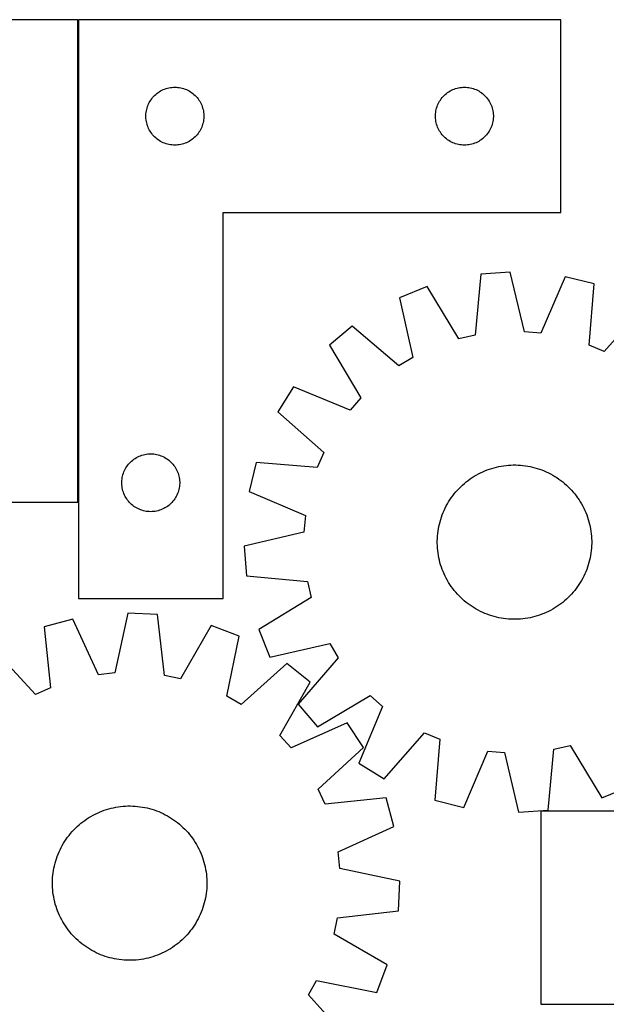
# Model space of a CAD drawing. Header units: millimetres. Extents: x 7 to 1493, y 8 to 2993.
# Tile 12 of 13: x 858 to 1161, y 2483 to 2993. Entities that reach past the tile are written whole.
import ezdxf

# ---------------------------------------------------------------- set-up
doc = ezdxf.new("R2010")
doc.units = ezdxf.units.MM
doc.layers.add('COMMON', color=5, linetype='CONTINUOUS', true_color=0x0000ff)
doc.layers.add('CUT', color=7, linetype='CONTINUOUS', true_color=0x000000)

msp = doc.modelspace()

# ---------------------------------------------------------------- linework, layer by layer
at = {"layer": 'COMMON'}
msp.add_line((887.824976, 2993.351142), (887.824976, 2743.351142), dxfattribs=at)
at = {"layer": 'CUT'}
for p, q in [((887.724976, 2993.351142), (587.724976, 2993.351142)), ((887.724976, 2743.351142), (887.724976, 2993.351142)), ((887.924977, 2993.351142), (887.924977, 2693.351142)), ((1137.924977, 2993.351142), (887.924977, 2993.351142)), ((1137.924977, 2893.351142), (1137.924977, 2993.351142)), ((928.022695, 2954.618121), (928.615834, 2955.112939)), ((928.615834, 2955.112939), (929.23366, 2955.576567)), ((929.23366, 2955.576567), (929.874534, 2956.007775)), ((929.874534, 2956.007775), (930.536755, 2956.405421)), ((930.536755, 2956.405421), (931.21857, 2956.768448)), ((931.21857, 2956.768448), (931.918168, 2957.095895)), ((931.918168, 2957.095895), (932.633695, 2957.386894)), ((932.633695, 2957.386894), (933.363254, 2957.640673)), ((933.363254, 2957.640673), (934.10491, 2957.856558)), ((934.10491, 2957.856558), (934.856696, 2958.033977)), ((934.856696, 2958.033977), (935.616618, 2958.17246)), ((935.616618, 2958.17246), (936.382662, 2958.27164)), ((936.382662, 2958.27164), (937.152795, 2958.331253)), ((937.152795, 2958.331253), (937.924977, 2958.351142)), ((937.924977, 2958.351142), (938.697158, 2958.331253)), ((938.697158, 2958.331253), (939.467291, 2958.27164)), ((939.467291, 2958.27164), (940.233335, 2958.17246)), ((940.233335, 2958.17246), (940.993258, 2958.033977)), ((940.993258, 2958.033977), (941.745043, 2957.856558)), ((941.745043, 2957.856558), (942.486699, 2957.640673)), ((942.486699, 2957.640673), (943.216258, 2957.386894)), ((943.216258, 2957.386894), (943.931785, 2957.095895)), ((943.931785, 2957.095895), (944.631383, 2956.768448)), ((944.631383, 2956.768448), (945.313198, 2956.405421)), ((945.313198, 2956.405421), (945.975419, 2956.007775)), ((945.975419, 2956.007775), (946.616293, 2955.576567)), ((946.616293, 2955.576567), (947.234119, 2955.112939)), ((947.234119, 2955.112939), (947.827258, 2954.618121)), ((1078.022695, 2954.618121), (1078.615834, 2955.112939)), ((1078.615834, 2955.112939), (1079.23366, 2955.576567)), ((1079.23366, 2955.576567), (1079.874534, 2956.007775)), ((1079.874534, 2956.007775), (1080.536755, 2956.405421)), ((1080.536755, 2956.405421), (1081.21857, 2956.768448)), ((1081.21857, 2956.768448), (1081.918168, 2957.095895)), ((1081.918168, 2957.095895), (1082.633695, 2957.386894)), ((1082.633695, 2957.386894), (1083.363254, 2957.640673)), ((1083.363254, 2957.640673), (1084.10491, 2957.856558)), ((1084.10491, 2957.856558), (1084.856696, 2958.033977)), ((1084.856696, 2958.033977), (1085.616618, 2958.17246)), ((1085.616618, 2958.17246), (1086.382662, 2958.27164)), ((1086.382662, 2958.27164), (1087.152795, 2958.331253)), ((1087.152795, 2958.331253), (1087.924977, 2958.351142)), ((1087.924977, 2958.351142), (1088.697158, 2958.331253)), ((1088.697158, 2958.331253), (1089.467291, 2958.27164)), ((1089.467291, 2958.27164), (1090.233335, 2958.17246)), ((1090.233335, 2958.17246), (1090.993258, 2958.033977)), ((1090.993258, 2958.033977), (1091.745043, 2957.856558)), ((1091.745043, 2957.856558), (1092.486699, 2957.640673)), ((1092.486699, 2957.640673), (1093.216258, 2957.386894)), ((1093.216258, 2957.386894), (1093.931785, 2957.095895)), ((1093.931785, 2957.095895), (1094.631383, 2956.768448)), ((1094.631383, 2956.768448), (1095.313198, 2956.405421)), ((1095.313198, 2956.405421), (1095.975419, 2956.007775)), ((1095.975419, 2956.007775), (1096.616293, 2955.576567)), ((1096.616293, 2955.576567), (1097.234119, 2955.112939)), ((1097.234119, 2955.112939), (1097.827258, 2954.618121)), ((924.030117, 2949.00206), (924.339443, 2949.709858)), ((924.339443, 2949.709858), (924.684795, 2950.400793)), ((924.684795, 2950.400793), (925.065257, 2951.073034)), ((925.065257, 2951.073034), (925.479821, 2951.724798)), ((925.479821, 2951.724798), (925.927388, 2952.354356)), ((925.927388, 2952.354356), (926.40677, 2952.96004)), ((926.40677, 2952.96004), (926.916696, 2953.540242)), ((926.916696, 2953.540242), (927.455814, 2954.093425)), ((927.455814, 2954.093425), (928.022695, 2954.618121)), ((947.827258, 2954.618121), (948.394139, 2954.093425)), ((948.394139, 2954.093425), (948.933257, 2953.540242)), ((948.933257, 2953.540242), (949.443183, 2952.96004)), ((949.443183, 2952.96004), (949.922565, 2952.354356)), ((949.922565, 2952.354356), (950.370132, 2951.724798)), ((950.370132, 2951.724798), (950.784696, 2951.073034)), ((950.784696, 2951.073034), (951.165158, 2950.400793)), ((951.165158, 2950.400793), (951.51051, 2949.709858)), ((951.51051, 2949.709858), (951.819836, 2949.00206)), ((1074.030117, 2949.00206), (1074.339443, 2949.709858)), ((1074.339443, 2949.709858), (1074.684795, 2950.400793)), ((1074.684795, 2950.400793), (1075.065257, 2951.073034)), ((1075.065257, 2951.073034), (1075.479821, 2951.724798)), ((1075.479821, 2951.724798), (1075.927388, 2952.354356)), ((1075.927388, 2952.354356), (1076.40677, 2952.96004)), ((1076.40677, 2952.96004), (1076.916696, 2953.540242)), ((1076.916696, 2953.540242), (1077.455814, 2954.093425)), ((1077.455814, 2954.093425), (1078.022695, 2954.618121)), ((1097.827258, 2954.618121), (1098.394139, 2954.093425)), ((1098.394139, 2954.093425), (1098.933257, 2953.540242)), ((1098.933257, 2953.540242), (1099.443183, 2952.96004)), ((1099.443183, 2952.96004), (1099.922565, 2952.354356)), ((1099.922565, 2952.354356), (1100.370132, 2951.724798)), ((1100.370132, 2951.724798), (1100.784696, 2951.073034)), ((1100.784696, 2951.073034), (1101.165158, 2950.400793)), ((1101.165158, 2950.400793), (1101.51051, 2949.709858)), ((1101.51051, 2949.709858), (1101.819836, 2949.00206)), ((922.92995, 2943.737361), (922.969714, 2944.508774)), ((922.969714, 2944.508774), (923.049136, 2945.277117)), ((923.049136, 2945.277117), (923.168007, 2946.040353)), ((923.168007, 2946.040353), (923.326011, 2946.796458)), ((923.326011, 2946.796458), (923.522728, 2947.543426)), ((923.522728, 2947.543426), (923.757638, 2948.279278)), ((923.757638, 2948.279278), (924.030117, 2949.00206)), ((951.819836, 2949.00206), (952.092315, 2948.279278)), ((952.092315, 2948.279278), (952.327225, 2947.543426)), ((952.327225, 2947.543426), (952.523942, 2946.796458)), ((952.523942, 2946.796458), (952.681946, 2946.040353)), ((952.681946, 2946.040353), (952.800817, 2945.277117)), ((952.800817, 2945.277117), (952.880239, 2944.508774)), ((952.880239, 2944.508774), (952.920004, 2943.737361)), ((1072.92995, 2943.737361), (1072.969714, 2944.508774)), ((1072.969714, 2944.508774), (1073.049136, 2945.277117)), ((1073.049136, 2945.277117), (1073.168007, 2946.040353)), ((1073.168007, 2946.040353), (1073.326011, 2946.796458)), ((1073.326011, 2946.796458), (1073.522728, 2947.543426)), ((1073.522728, 2947.543426), (1073.757638, 2948.279278)), ((1073.757638, 2948.279278), (1074.030117, 2949.00206)), ((1101.819836, 2949.00206), (1102.092315, 2948.279278)), ((1102.092315, 2948.279278), (1102.327225, 2947.543426)), ((1102.327225, 2947.543426), (1102.523942, 2946.796458)), ((1102.523942, 2946.796458), (1102.681946, 2946.040353)), ((1102.681946, 2946.040353), (1102.800817, 2945.277117)), ((1102.800817, 2945.277117), (1102.880239, 2944.508774)), ((1102.880239, 2944.508774), (1102.920004, 2943.737361)), ((922.92995, 2942.964923), (922.92995, 2943.737361)), ((922.969714, 2942.19351), (922.92995, 2942.964923)), ((923.049136, 2941.425167), (922.969714, 2942.19351)), ((923.168007, 2940.661931), (923.049136, 2941.425167)), ((923.326011, 2939.905826), (923.168007, 2940.661931)), ((923.522728, 2939.158857), (923.326011, 2939.905826)), ((952.523942, 2939.905826), (952.327225, 2939.158857)), ((952.681946, 2940.661931), (952.523942, 2939.905826)), ((952.800817, 2941.425167), (952.681946, 2940.661931)), ((952.880239, 2942.19351), (952.800817, 2941.425167)), ((952.920004, 2942.964923), (952.880239, 2942.19351)), ((952.920004, 2943.737361), (952.920004, 2942.964923)), ((1072.92995, 2942.964923), (1072.92995, 2943.737361)), ((1072.969714, 2942.19351), (1072.92995, 2942.964923)), ((1073.049136, 2941.425167), (1072.969714, 2942.19351)), ((1073.168007, 2940.661931), (1073.049136, 2941.425167)), ((1073.326011, 2939.905826), (1073.168007, 2940.661931)), ((1073.522728, 2939.158857), (1073.326011, 2939.905826)), ((1102.523942, 2939.905826), (1102.327225, 2939.158857)), ((1102.681946, 2940.661931), (1102.523942, 2939.905826)), ((1102.800817, 2941.425167), (1102.681946, 2940.661931)), ((1102.880239, 2942.19351), (1102.800817, 2941.425167)), ((1102.920004, 2942.964923), (1102.880239, 2942.19351)), ((1102.920004, 2943.737361), (1102.920004, 2942.964923)), ((923.757638, 2938.423006), (923.522728, 2939.158857)), ((924.030117, 2937.700223), (923.757638, 2938.423006)), ((924.339443, 2936.992426), (924.030117, 2937.700223)), ((924.684795, 2936.301491), (924.339443, 2936.992426)), ((925.065257, 2935.62925), (924.684795, 2936.301491)), ((925.479821, 2934.977486), (925.065257, 2935.62925)), ((925.927388, 2934.347928), (925.479821, 2934.977486)), ((926.40677, 2933.742244), (925.927388, 2934.347928)), ((949.922565, 2934.347928), (949.443183, 2933.742244)), ((950.370132, 2934.977486), (949.922565, 2934.347928)), ((950.784696, 2935.62925), (950.370132, 2934.977486)), ((951.165158, 2936.301491), (950.784696, 2935.62925)), ((951.51051, 2936.992426), (951.165158, 2936.301491)), ((951.819836, 2937.700223), (951.51051, 2936.992426)), ((952.092315, 2938.423006), (951.819836, 2937.700223)), ((952.327225, 2939.158857), (952.092315, 2938.423006)), ((1073.757638, 2938.423006), (1073.522728, 2939.158857)), ((1074.030117, 2937.700223), (1073.757638, 2938.423006)), ((1074.339443, 2936.992426), (1074.030117, 2937.700223)), ((1074.684795, 2936.301491), (1074.339443, 2936.992426)), ((1075.065257, 2935.62925), (1074.684795, 2936.301491)), ((1075.479821, 2934.977486), (1075.065257, 2935.62925)), ((1075.927388, 2934.347928), (1075.479821, 2934.977486)), ((1076.40677, 2933.742244), (1075.927388, 2934.347928)), ((1099.922565, 2934.347928), (1099.443183, 2933.742244)), ((1100.370132, 2934.977486), (1099.922565, 2934.347928)), ((1100.784696, 2935.62925), (1100.370132, 2934.977486)), ((1101.165158, 2936.301491), (1100.784696, 2935.62925)), ((1101.51051, 2936.992426), (1101.165158, 2936.301491)), ((1101.819836, 2937.700223), (1101.51051, 2936.992426)), ((1102.092315, 2938.423006), (1101.819836, 2937.700223)), ((1102.327225, 2939.158857), (1102.092315, 2938.423006)), ((926.916696, 2933.162042), (926.40677, 2933.742244)), ((927.455814, 2932.608859), (926.916696, 2933.162042)), ((928.022695, 2932.084163), (927.455814, 2932.608859)), ((928.615834, 2931.589345), (928.022695, 2932.084163)), ((929.23366, 2931.125717), (928.615834, 2931.589345)), ((929.874534, 2930.694508), (929.23366, 2931.125717)), ((930.536755, 2930.296863), (929.874534, 2930.694508)), ((931.21857, 2929.933836), (930.536755, 2930.296863)), ((931.918168, 2929.606388), (931.21857, 2929.933836)), ((932.633695, 2929.31539), (931.918168, 2929.606388)), ((933.363254, 2929.061611), (932.633695, 2929.31539)), ((943.216258, 2929.31539), (942.486699, 2929.061611)), ((943.931785, 2929.606388), (943.216258, 2929.31539)), ((944.631383, 2929.933836), (943.931785, 2929.606388)), ((945.313198, 2930.296863), (944.631383, 2929.933836)), ((945.975419, 2930.694508), (945.313198, 2930.296863)), ((946.616293, 2931.125717), (945.975419, 2930.694508)), ((947.234119, 2931.589345), (946.616293, 2931.125717)), ((947.827258, 2932.084163), (947.234119, 2931.589345)), ((948.394139, 2932.608859), (947.827258, 2932.084163)), ((948.933257, 2933.162042), (948.394139, 2932.608859)), ((949.443183, 2933.742244), (948.933257, 2933.162042)), ((1076.916696, 2933.162042), (1076.40677, 2933.742244)), ((1077.455814, 2932.608859), (1076.916696, 2933.162042)), ((1078.022695, 2932.084163), (1077.455814, 2932.608859)), ((1078.615834, 2931.589345), (1078.022695, 2932.084163)), ((1079.23366, 2931.125717), (1078.615834, 2931.589345)), ((1079.874534, 2930.694508), (1079.23366, 2931.125717)), ((1080.536755, 2930.296863), (1079.874534, 2930.694508)), ((1081.21857, 2929.933836), (1080.536755, 2930.296863)), ((1081.918168, 2929.606388), (1081.21857, 2929.933836)), ((1082.633695, 2929.31539), (1081.918168, 2929.606388)), ((1083.363254, 2929.061611), (1082.633695, 2929.31539)), ((1093.216258, 2929.31539), (1092.486699, 2929.061611)), ((1093.931785, 2929.606388), (1093.216258, 2929.31539)), ((1094.631383, 2929.933836), (1093.931785, 2929.606388)), ((1095.313198, 2930.296863), (1094.631383, 2929.933836)), ((1095.975419, 2930.694508), (1095.313198, 2930.296863)), ((1096.616293, 2931.125717), (1095.975419, 2930.694508)), ((1097.234119, 2931.589345), (1096.616293, 2931.125717)), ((1097.827258, 2932.084163), (1097.234119, 2931.589345)), ((1098.394139, 2932.608859), (1097.827258, 2932.084163)), ((1098.933257, 2933.162042), (1098.394139, 2932.608859)), ((1099.443183, 2933.742244), (1098.933257, 2933.162042)), ((934.10491, 2928.845726), (933.363254, 2929.061611)), ((934.856696, 2928.668307), (934.10491, 2928.845726)), ((935.616618, 2928.529823), (934.856696, 2928.668307)), ((936.382662, 2928.430644), (935.616618, 2928.529823)), ((937.152795, 2928.371031), (936.382662, 2928.430644)), ((937.924977, 2928.351142), (937.152795, 2928.371031)), ((938.697158, 2928.371031), (937.924977, 2928.351142)), ((939.467291, 2928.430644), (938.697158, 2928.371031)), ((940.233335, 2928.529823), (939.467291, 2928.430644)), ((940.993258, 2928.668307), (940.233335, 2928.529823)), ((941.745043, 2928.845726), (940.993258, 2928.668307)), ((942.486699, 2929.061611), (941.745043, 2928.845726)), ((1084.10491, 2928.845726), (1083.363254, 2929.061611)), ((1084.856696, 2928.668307), (1084.10491, 2928.845726)), ((1085.616618, 2928.529823), (1084.856696, 2928.668307)), ((1086.382662, 2928.430644), (1085.616618, 2928.529823)), ((1087.152795, 2928.371031), (1086.382662, 2928.430644)), ((1087.924977, 2928.351142), (1087.152795, 2928.371031)), ((1088.697158, 2928.371031), (1087.924977, 2928.351142)), ((1089.467291, 2928.430644), (1088.697158, 2928.371031)), ((1090.233335, 2928.529823), (1089.467291, 2928.430644)), ((1090.993258, 2928.668307), (1090.233335, 2928.529823)), ((1091.745043, 2928.845726), (1090.993258, 2928.668307)), ((1092.486699, 2929.061611), (1091.745043, 2928.845726)), ((962.924977, 2693.351142), (962.924977, 2893.351142)), ((962.924977, 2893.351142), (1137.924977, 2893.351142)), ((1096.364513, 2861.482632), (1093.437393, 2829.853425)), ((1111.712543, 2862.563609), (1096.364513, 2861.482632)), ((1119.044127, 2831.656933), (1111.712543, 2862.563609)), ((1140.144036, 2860.090549), (1127.586217, 2830.913915)), ((1155.074921, 2856.375817), (1140.144036, 2860.090549)), ((1068.560338, 2855.048838), (1054.297534, 2849.277965)), ((1085.083778, 2827.920426), (1068.560338, 2855.048838)), ((1152.496984, 2824.716237), (1155.074921, 2856.375817)), ((1054.297534, 2849.277965), (1061.28764, 2818.292272)), ((1181.35066, 2845.237982), (1160.391389, 2821.369934)), ((1029.842345, 2834.567101), (1018.06091, 2824.671226)), ((1053.94021, 2813.872472), (1029.842345, 2834.567101)), ((1093.437393, 2829.853425), (1085.083778, 2827.920426)), ((1127.586217, 2830.913915), (1119.044127, 2831.656933)), ((1018.06091, 2824.671226), (1034.284001, 2797.362142)), ((1160.391389, 2821.369934), (1152.496984, 2824.716237)), ((1061.28764, 2818.292272), (1053.94021, 2813.872472)), ((999.34855, 2803.123293), (991.201733, 2790.071094)), ((1028.661973, 2790.888181), (999.34855, 2803.123293)), ((1034.284001, 2797.362142), (1028.661973, 2790.888181)), ((991.201733, 2790.071094), (1015.069781, 2769.111822)), ((916.73366, 2765.576567), (917.374534, 2766.007775)), ((917.374534, 2766.007775), (918.036755, 2766.405421)), ((918.036755, 2766.405421), (918.71857, 2766.768448)), ((918.71857, 2766.768448), (919.418168, 2767.095895)), ((919.418168, 2767.095895), (920.133695, 2767.386894)), ((920.133695, 2767.386894), (920.863254, 2767.640673)), ((920.863254, 2767.640673), (921.60491, 2767.856558)), ((921.60491, 2767.856558), (922.356696, 2768.033977)), ((922.356696, 2768.033977), (923.116618, 2768.17246)), ((923.116618, 2768.17246), (923.882662, 2768.27164)), ((923.882662, 2768.27164), (924.652795, 2768.331253)), ((924.652795, 2768.331253), (925.424977, 2768.351142)), ((925.424977, 2768.351142), (926.197158, 2768.331253)), ((926.197158, 2768.331253), (926.967291, 2768.27164)), ((926.967291, 2768.27164), (927.733335, 2768.17246)), ((927.733335, 2768.17246), (928.493258, 2768.033977)), ((928.493258, 2768.033977), (929.245043, 2767.856558)), ((929.245043, 2767.856558), (929.986699, 2767.640673)), ((929.986699, 2767.640673), (930.716258, 2767.386894)), ((930.716258, 2767.386894), (931.431785, 2767.095895)), ((931.431785, 2767.095895), (932.131383, 2766.768448)), ((932.131383, 2766.768448), (932.813198, 2766.405421)), ((932.813198, 2766.405421), (933.475419, 2766.007775)), ((933.475419, 2766.007775), (934.116293, 2765.576567)), ((1015.069781, 2769.111822), (1011.723478, 2761.217418)), ((912.184795, 2760.400793), (912.565257, 2761.073034)), ((912.565257, 2761.073034), (912.979821, 2761.724798)), ((912.979821, 2761.724798), (913.427388, 2762.354356)), ((913.427388, 2762.354356), (913.90677, 2762.96004)), ((913.90677, 2762.96004), (914.416696, 2763.540242)), ((914.416696, 2763.540242), (914.955814, 2764.093425)), ((914.955814, 2764.093425), (915.522695, 2764.618121)), ((915.522695, 2764.618121), (916.115834, 2765.112939)), ((916.115834, 2765.112939), (916.73366, 2765.576567)), ((934.116293, 2765.576567), (934.734119, 2765.112939)), ((934.734119, 2765.112939), (935.327258, 2764.618121)), ((935.327258, 2764.618121), (935.894139, 2764.093425)), ((935.894139, 2764.093425), (936.433257, 2763.540242)), ((936.433257, 2763.540242), (936.943183, 2762.96004)), ((936.943183, 2762.96004), (937.422565, 2762.354356)), ((937.422565, 2762.354356), (937.870132, 2761.724798)), ((937.870132, 2761.724798), (938.284696, 2761.073034)), ((938.284696, 2761.073034), (938.665158, 2760.400793)), ((980.063898, 2763.795354), (976.349166, 2748.86447)), ((1011.723478, 2761.217418), (980.063898, 2763.795354)), ((1100.916983, 2760.428292), (1102.11221, 2760.816155)), ((1102.11221, 2760.816155), (1103.319031, 2761.166284)), ((1103.319031, 2761.166284), (1104.536255, 2761.478332)), ((1104.536255, 2761.478332), (1105.762679, 2761.751993)), ((1105.762679, 2761.751993), (1106.997094, 2761.986996)), ((1106.997094, 2761.986996), (1108.238282, 2762.183109)), ((1108.238282, 2762.183109), (1109.485017, 2762.340138)), ((1109.485017, 2762.340138), (1110.736069, 2762.457929)), ((1110.736069, 2762.457929), (1111.990204, 2762.536366)), ((1111.990204, 2762.536366), (1113.246184, 2762.57537)), ((1113.246184, 2762.57537), (1114.502769, 2762.574904)), ((1114.502769, 2762.574904), (1115.75872, 2762.534968)), ((1115.75872, 2762.534968), (1117.012796, 2762.455601)), ((1117.012796, 2762.455601), (1118.263761, 2762.336882)), ((1118.263761, 2762.336882), (1119.510379, 2762.178927)), ((1119.510379, 2762.178927), (1120.751421, 2761.981894)), ((1120.751421, 2761.981894), (1121.985661, 2761.745975)), ((1121.985661, 2761.745975), (1123.211882, 2761.471405)), ((1123.211882, 2761.471405), (1124.428874, 2761.158453)), ((1124.428874, 2761.158453), (1125.635435, 2760.807429)), ((1125.635435, 2760.807429), (1126.830374, 2760.41868)), ((910.549136, 2755.277117), (910.668007, 2756.040353)), ((910.668007, 2756.040353), (910.826011, 2756.796458)), ((910.826011, 2756.796458), (911.022728, 2757.543426)), ((911.022728, 2757.543426), (911.257638, 2758.279278)), ((911.257638, 2758.279278), (911.530117, 2759.00206)), ((911.530117, 2759.00206), (911.839443, 2759.709858)), ((911.839443, 2759.709858), (912.184795, 2760.400793)), ((938.665158, 2760.400793), (939.01051, 2759.709858)), ((939.01051, 2759.709858), (939.319836, 2759.00206)), ((939.319836, 2759.00206), (939.592315, 2758.279278)), ((939.592315, 2758.279278), (939.827225, 2757.543426)), ((939.827225, 2757.543426), (940.023942, 2756.796458)), ((940.023942, 2756.796458), (940.181946, 2756.040353)), ((940.181946, 2756.040353), (940.300817, 2755.277117)), ((1090.871572, 2755.314593), (1091.911131, 2756.020513)), ((1091.911131, 2756.020513), (1092.972351, 2756.693431)), ((1092.972351, 2756.693431), (1094.054184, 2757.332684)), ((1094.054184, 2757.332684), (1095.155563, 2757.93764)), ((1095.155563, 2757.93764), (1096.2754, 2758.507703)), ((1096.2754, 2758.507703), (1097.412591, 2759.042309)), ((1097.412591, 2759.042309), (1098.566013, 2759.540931)), ((1098.566013, 2759.540931), (1099.734528, 2760.003078)), ((1099.734528, 2760.003078), (1100.916983, 2760.428292)), ((1126.830374, 2760.41868), (1128.012513, 2759.992588)), ((1128.012513, 2759.992588), (1129.180685, 2759.529575)), ((1129.180685, 2759.529575), (1130.333737, 2759.030097)), ((1130.333737, 2759.030097), (1131.470531, 2758.494647)), ((1131.470531, 2758.494647), (1132.589945, 2757.923754)), ((1132.589945, 2757.923754), (1133.690875, 2757.317981)), ((1133.690875, 2757.317981), (1134.772233, 2756.677926)), ((1134.772233, 2756.677926), (1135.832953, 2756.00422)), ((1135.832953, 2756.00422), (1136.871989, 2755.297529)), ((910.42995, 2753.737361), (910.469714, 2754.508774)), ((910.42995, 2752.964923), (910.42995, 2753.737361)), ((910.469714, 2752.19351), (910.42995, 2752.964923)), ((910.469714, 2754.508774), (910.549136, 2755.277117)), ((910.549136, 2751.425167), (910.469714, 2752.19351)), ((910.668007, 2750.661931), (910.549136, 2751.425167)), ((910.826011, 2749.905826), (910.668007, 2750.661931)), ((940.181946, 2750.661931), (940.023942, 2749.905826)), ((940.300817, 2751.425167), (940.181946, 2750.661931)), ((940.300817, 2755.277117), (940.380239, 2754.508774)), ((940.380239, 2752.19351), (940.300817, 2751.425167)), ((940.380239, 2754.508774), (940.420004, 2753.737361)), ((940.420004, 2752.964923), (940.380239, 2752.19351)), ((940.420004, 2753.737361), (940.420004, 2752.964923)), ((1085.144916, 2750.42724), (1086.033786, 2751.31545)), ((1086.033786, 2751.31545), (1086.950116, 2752.175302)), ((1086.950116, 2752.175302), (1087.893003, 2753.005947)), ((1087.893003, 2753.005947), (1088.861516, 2753.806566)), ((1088.861516, 2753.806566), (1089.854699, 2754.576368)), ((1089.854699, 2754.576368), (1090.871572, 2755.314593)), ((1136.871989, 2755.297529), (1137.888314, 2754.558549)), ((1137.888314, 2754.558549), (1138.880925, 2753.788011)), ((1138.880925, 2753.788011), (1139.848844, 2752.986674)), ((1139.848844, 2752.986674), (1140.791114, 2752.15533)), ((1140.791114, 2752.15533), (1141.706806, 2751.294798)), ((1141.706806, 2751.294798), (1142.595016, 2750.405929)), ((911.022728, 2749.158857), (910.826011, 2749.905826)), ((911.257638, 2748.423006), (911.022728, 2749.158857)), ((911.530117, 2747.700223), (911.257638, 2748.423006)), ((911.839443, 2746.992426), (911.530117, 2747.700223)), ((912.184795, 2746.301491), (911.839443, 2746.992426)), ((912.565257, 2745.62925), (912.184795, 2746.301491)), ((912.979821, 2744.977486), (912.565257, 2745.62925)), ((938.284696, 2745.62925), (937.870132, 2744.977486)), ((938.665158, 2746.301491), (938.284696, 2745.62925)), ((939.01051, 2746.992426), (938.665158, 2746.301491)), ((939.319836, 2747.700223), (939.01051, 2746.992426)), ((939.592315, 2748.423006), (939.319836, 2747.700223)), ((939.827225, 2749.158857), (939.592315, 2748.423006)), ((940.023942, 2749.905826), (939.827225, 2749.158857)), ((976.349166, 2748.86447), (1005.525799, 2736.306651)), ((1080.435495, 2744.553387), (1081.142186, 2745.592423)), ((1081.142186, 2745.592423), (1081.881165, 2746.608748)), ((1081.881165, 2746.608748), (1082.651704, 2747.601359)), ((1082.651704, 2747.601359), (1083.45304, 2748.569277)), ((1083.45304, 2748.569277), (1084.284385, 2749.511548)), ((1084.284385, 2749.511548), (1085.144916, 2750.42724)), ((1142.595016, 2750.405929), (1143.454868, 2749.489598)), ((1143.454868, 2749.489598), (1144.285514, 2748.546712)), ((1144.285514, 2748.546712), (1145.086132, 2747.578199)), ((1145.086132, 2747.578199), (1145.855934, 2746.585016)), ((1145.855934, 2746.585016), (1146.594159, 2745.568143)), ((1146.594159, 2745.568143), (1147.300079, 2744.528584)), ((787.724976, 2743.351142), (887.724976, 2743.351142)), ((913.427388, 2744.347928), (912.979821, 2744.977486)), ((913.90677, 2743.742244), (913.427388, 2744.347928)), ((914.416696, 2743.162042), (913.90677, 2743.742244)), ((914.955814, 2742.608859), (914.416696, 2743.162042)), ((915.522695, 2742.084163), (914.955814, 2742.608859)), ((916.115834, 2741.589345), (915.522695, 2742.084163)), ((916.73366, 2741.125717), (916.115834, 2741.589345)), ((917.374534, 2740.694508), (916.73366, 2741.125717)), ((918.036755, 2740.296863), (917.374534, 2740.694508)), ((933.475419, 2740.694508), (932.813198, 2740.296863)), ((934.116293, 2741.125717), (933.475419, 2740.694508)), ((934.734119, 2741.589345), (934.116293, 2741.125717)), ((935.327258, 2742.084163), (934.734119, 2741.589345)), ((935.894139, 2742.608859), (935.327258, 2742.084163)), ((936.433257, 2743.162042), (935.894139, 2742.608859)), ((936.943183, 2743.742244), (936.433257, 2743.162042)), ((937.422565, 2744.347928), (936.943183, 2743.742244)), ((937.870132, 2744.977486), (937.422565, 2744.347928)), ((1077.945068, 2740.190965), (1078.515961, 2741.310379)), ((1078.515961, 2741.310379), (1079.121734, 2742.411309)), ((1079.121734, 2742.411309), (1079.761789, 2743.492667)), ((1079.761789, 2743.492667), (1080.435495, 2744.553387)), ((1147.300079, 2744.528584), (1147.972998, 2743.467364)), ((1147.972998, 2743.467364), (1148.61225, 2742.385531)), ((1148.61225, 2742.385531), (1149.217206, 2741.284152)), ((1149.217206, 2741.284152), (1149.787269, 2740.164315)), ((918.71857, 2739.933836), (918.036755, 2740.296863)), ((919.418168, 2739.606388), (918.71857, 2739.933836)), ((920.133695, 2739.31539), (919.418168, 2739.606388)), ((920.863254, 2739.061611), (920.133695, 2739.31539)), ((921.60491, 2738.845726), (920.863254, 2739.061611)), ((922.356696, 2738.668307), (921.60491, 2738.845726)), ((923.116618, 2738.529823), (922.356696, 2738.668307)), ((923.882662, 2738.430644), (923.116618, 2738.529823)), ((924.652795, 2738.371031), (923.882662, 2738.430644)), ((925.424977, 2738.351142), (924.652795, 2738.371031)), ((926.197158, 2738.371031), (925.424977, 2738.351142)), ((926.967291, 2738.430644), (926.197158, 2738.371031)), ((927.733335, 2738.529823), (926.967291, 2738.430644)), ((928.493258, 2738.668307), (927.733335, 2738.529823)), ((929.245043, 2738.845726), (928.493258, 2738.668307)), ((929.986699, 2739.061611), (929.245043, 2738.845726)), ((930.716258, 2739.31539), (929.986699, 2739.061611)), ((931.431785, 2739.606388), (930.716258, 2739.31539)), ((932.131383, 2739.933836), (931.431785, 2739.606388)), ((932.813198, 2740.296863), (932.131383, 2739.933836)), ((1005.525799, 2736.306651), (1004.782782, 2727.764561)), ((1075.632285, 2734.355869), (1076.021035, 2735.550808)), ((1076.021035, 2735.550808), (1076.447127, 2736.732947)), ((1076.447127, 2736.732947), (1076.91014, 2737.901119)), ((1076.91014, 2737.901119), (1077.409618, 2739.054171)), ((1077.409618, 2739.054171), (1077.945068, 2740.190965)), ((1149.787269, 2740.164315), (1150.321875, 2739.027124)), ((1150.321875, 2739.027124), (1150.820497, 2737.873702)), ((1150.820497, 2737.873702), (1151.282644, 2736.705187)), ((1151.282644, 2736.705187), (1151.707858, 2735.522732)), ((1151.707858, 2735.522732), (1152.095721, 2734.327504)), ((1074.457821, 2729.471855), (1074.69374, 2730.706095)), ((1074.69374, 2730.706095), (1074.96831, 2731.932316)), ((1074.96831, 2731.932316), (1075.281262, 2733.149308)), ((1075.281262, 2733.149308), (1075.632285, 2734.355869)), ((1152.095721, 2734.327504), (1152.44585, 2733.120683)), ((1152.44585, 2733.120683), (1152.757898, 2731.90346)), ((1152.757898, 2731.90346), (1153.031559, 2730.677036)), ((1153.031559, 2730.677036), (1153.266562, 2729.442621)), ((1004.782782, 2727.764561), (973.876106, 2720.432977)), ((1073.904747, 2724.479154), (1073.984114, 2725.73323)), ((1073.984114, 2725.73323), (1074.102833, 2726.984195)), ((1074.102833, 2726.984195), (1074.260788, 2728.230813)), ((1074.260788, 2728.230813), (1074.457821, 2729.471855)), ((1153.266562, 2729.442621), (1153.462675, 2728.201433)), ((1153.462675, 2728.201433), (1153.619704, 2726.954698)), ((1153.619704, 2726.954698), (1153.737495, 2725.703646)), ((1153.737495, 2725.703646), (1153.815932, 2724.449511)), ((973.876106, 2720.432977), (974.957083, 2705.084947)), ((1073.864345, 2721.966618), (1073.864811, 2723.223203)), ((1073.903349, 2720.710638), (1073.864345, 2721.966618)), ((1073.864811, 2723.223203), (1073.904747, 2724.479154)), ((1073.981786, 2719.456503), (1073.903349, 2720.710638)), ((1153.814534, 2720.680995), (1153.735167, 2719.426918)), ((1153.85447, 2721.936945), (1153.814534, 2720.680995)), ((1153.815932, 2724.449511), (1153.854936, 2723.193531)), ((1153.854936, 2723.193531), (1153.85447, 2721.936945)), ((1074.099577, 2718.205451), (1073.981786, 2719.456503)), ((1074.256606, 2716.958716), (1074.099577, 2718.205451)), ((1074.452719, 2715.717528), (1074.256606, 2716.958716)), ((1074.687722, 2714.483113), (1074.452719, 2715.717528)), ((1153.26146, 2715.688294), (1153.025541, 2714.454053)), ((1153.458493, 2716.929335), (1153.26146, 2715.688294)), ((1153.616448, 2718.175954), (1153.458493, 2716.929335)), ((1153.735167, 2719.426918), (1153.616448, 2718.175954)), ((1074.961382, 2713.256689), (1074.687722, 2714.483113)), ((1075.273431, 2712.039465), (1074.961382, 2713.256689)), ((1075.623559, 2710.832644), (1075.273431, 2712.039465)), ((1076.011422, 2709.637417), (1075.623559, 2710.832644)), ((1152.086995, 2710.80428), (1151.698246, 2709.60934)), ((1152.438019, 2712.010841), (1152.086995, 2710.80428)), ((1152.750971, 2713.227832), (1152.438019, 2712.010841)), ((1153.025541, 2714.454053), (1152.750971, 2713.227832)), ((974.957083, 2705.084947), (1006.58629, 2702.157827)), ((1076.436637, 2708.454962), (1076.011422, 2709.637417)), ((1076.898783, 2707.286447), (1076.436637, 2708.454962)), ((1077.397406, 2706.133025), (1076.898783, 2707.286447)), ((1077.932012, 2704.995834), (1077.397406, 2706.133025)), ((1078.502074, 2703.875996), (1077.932012, 2704.995834)), ((1149.774213, 2704.969184), (1149.20332, 2703.84977)), ((1150.309663, 2706.105978), (1149.774213, 2704.969184)), ((1150.809141, 2707.25903), (1150.309663, 2706.105978)), ((1151.272154, 2708.427201), (1150.809141, 2707.25903)), ((1151.698246, 2709.60934), (1151.272154, 2708.427201)), ((1006.58629, 2702.157827), (1008.519289, 2693.804212)), ((1079.107031, 2702.774618), (1078.502074, 2703.875996)), ((1079.746283, 2701.692785), (1079.107031, 2702.774618)), ((1080.419202, 2700.631565), (1079.746283, 2701.692785)), ((1081.125122, 2699.592006), (1080.419202, 2700.631565)), ((1081.863347, 2698.575133), (1081.125122, 2699.592006)), ((1146.577095, 2699.567726), (1145.838115, 2698.551401)), ((1147.283786, 2700.606761), (1146.577095, 2699.567726)), ((1147.957492, 2701.667482), (1147.283786, 2700.606761)), ((1148.597547, 2702.74884), (1147.957492, 2701.667482)), ((1149.20332, 2703.84977), (1148.597547, 2702.74884)), ((1082.633149, 2697.58195), (1081.863347, 2698.575133)), ((1083.433767, 2696.613437), (1082.633149, 2697.58195)), ((1084.264412, 2695.67055), (1083.433767, 2696.613437)), ((1085.124264, 2694.75422), (1084.264412, 2695.67055)), ((1086.012475, 2693.86535), (1085.124264, 2694.75422)), ((1142.574364, 2694.732909), (1141.685495, 2693.844698)), ((1143.434896, 2695.648601), (1142.574364, 2694.732909)), ((1144.26624, 2696.590871), (1143.434896, 2695.648601)), ((1145.067577, 2697.55879), (1144.26624, 2696.590871)), ((1145.838115, 2698.551401), (1145.067577, 2697.55879)), ((887.924977, 2693.351142), (962.924977, 2693.351142)), ((1008.519289, 2693.804212), (981.390877, 2677.280772)), ((1086.928167, 2693.004819), (1086.012475, 2693.86535)), ((1087.870437, 2692.173474), (1086.928167, 2693.004819)), ((1088.838356, 2691.372138), (1087.870437, 2692.173474)), ((1089.830967, 2690.601599), (1088.838356, 2691.372138)), ((1090.847292, 2689.86262), (1089.830967, 2690.601599)), ((1091.886327, 2689.155929), (1090.847292, 2689.86262)), ((1136.847709, 2689.845556), (1135.80815, 2689.139636)), ((1137.864582, 2690.583781), (1136.847709, 2689.845556)), ((1138.857765, 2691.353583), (1137.864582, 2690.583781)), ((1139.826278, 2692.154201), (1138.857765, 2691.353583)), ((1140.769164, 2692.984846), (1139.826278, 2692.154201)), ((1141.685495, 2693.844698), (1140.769164, 2692.984846)), ((913.500626, 2685.825), (906.86661, 2654.761121)), ((928.8691, 2685.089782), (913.500626, 2685.825)), ((932.507453, 2653.534479), (928.8691, 2685.089782)), ((1092.947048, 2688.482223), (1091.886327, 2689.155929)), ((1094.028406, 2687.842168), (1092.947048, 2688.482223)), ((1095.129336, 2687.236395), (1094.028406, 2687.842168)), ((1096.24875, 2686.665502), (1095.129336, 2687.236395)), ((1097.385544, 2686.130052), (1096.24875, 2686.665502)), ((1098.538596, 2685.630574), (1097.385544, 2686.130052)), ((1099.706767, 2685.167561), (1098.538596, 2685.630574)), ((1100.888907, 2684.741469), (1099.706767, 2685.167561)), ((1102.083846, 2684.352719), (1100.888907, 2684.741469)), ((1103.290407, 2684.001696), (1102.083846, 2684.352719)), ((1125.607071, 2684.343993), (1124.40025, 2683.993865)), ((1126.802298, 2684.731856), (1125.607071, 2684.343993)), ((1127.984753, 2685.157071), (1126.802298, 2684.731856)), ((1129.153268, 2685.619217), (1127.984753, 2685.157071)), ((1130.30669, 2686.11784), (1129.153268, 2685.619217)), ((1131.443881, 2686.652446), (1130.30669, 2686.11784)), ((1132.563718, 2687.222508), (1131.443881, 2686.652446)), ((1133.665097, 2687.827465), (1132.563718, 2687.222508)), ((1134.74693, 2688.466717), (1133.665097, 2687.827465)), ((1135.80815, 2689.139636), (1134.74693, 2688.466717)), ((885.132006, 2682.712572), (870.288523, 2678.662686)), ((898.34341, 2653.826009), (885.132006, 2682.712572)), ((956.811054, 2679.283491), (940.902464, 2651.79001)), ((971.200147, 2673.835138), (956.811054, 2679.283491)), ((1104.507398, 2683.688744), (1103.290407, 2684.001696)), ((1105.733619, 2683.414174), (1104.507398, 2683.688744)), ((1106.96786, 2683.178255), (1105.733619, 2683.414174)), ((1108.208902, 2682.981221), (1106.96786, 2683.178255)), ((1109.45552, 2682.823267), (1108.208902, 2682.981221)), ((1110.706484, 2682.704548), (1109.45552, 2682.823267)), ((1111.960561, 2682.625181), (1110.706484, 2682.704548)), ((1113.216512, 2682.585245), (1111.960561, 2682.625181)), ((1114.473097, 2682.584779), (1113.216512, 2682.585245)), ((1115.729077, 2682.623783), (1114.473097, 2682.584779)), ((1116.983212, 2682.70222), (1115.729077, 2682.623783)), ((1118.234264, 2682.820011), (1116.983212, 2682.70222)), ((1119.480999, 2682.97704), (1118.234264, 2682.820011)), ((1120.722187, 2683.173153), (1119.480999, 2682.97704)), ((1121.956602, 2683.408156), (1120.722187, 2683.173153)), ((1123.183026, 2683.681816), (1121.956602, 2683.408156)), ((1124.40025, 2683.993865), (1123.183026, 2683.681816)), ((870.288523, 2678.662686), (873.578466, 2647.069158)), ((981.390877, 2677.280772), (987.16175, 2663.017968)), ((964.909302, 2642.699948), (971.200147, 2673.835138)), ((987.16175, 2663.017968), (1018.147443, 2670.008074)), ((1018.147443, 2670.008074), (1022.567243, 2662.660644)), ((865.761387, 2643.546), (844.270155, 2666.936205)), ((995.980282, 2659.678488), (972.354361, 2638.446659)), ((1007.981489, 2650.050322), (995.980282, 2659.678488)), ((1022.567243, 2662.660644), (1001.872614, 2638.562779)), ((906.86661, 2654.761121), (898.34341, 2653.826009)), ((940.902464, 2651.79001), (932.507453, 2653.534479)), ((992.377237, 2622.382975), (1007.981489, 2650.050322)), ((873.578466, 2647.069158), (865.761387, 2643.546)), ((972.354361, 2638.446659), (964.909302, 2642.699948)), ((1001.872614, 2638.562779), (1011.768489, 2626.781344)), ((1011.768489, 2626.781344), (1039.077573, 2643.004435)), ((1039.077573, 2643.004435), (1045.551533, 2637.382407)), ((1045.551533, 2637.382407), (1033.316422, 2608.068984)), ((1027.174153, 2628.929065), (998.14357, 2616.037207)), ((1035.612711, 2616.063558), (1027.174153, 2628.929065)), ((1046.368621, 2599.922167), (1067.327892, 2623.790214)), ((1067.327892, 2623.790214), (1075.222297, 2620.443912)), ((998.14357, 2616.037207), (992.377237, 2622.382975)), ((1075.222297, 2620.443912), (1072.64436, 2588.784332)), ((1012.222505, 2594.572327), (1035.612711, 2616.063558)), ((1087.575245, 2585.0696), (1100.133064, 2614.246233)), ((1100.133064, 2614.246233), (1108.675153, 2613.503216)), ((1108.675153, 2613.503216), (1116.006738, 2582.59654)), ((1131.354768, 2583.677517), (1134.281888, 2615.306724)), ((1134.281888, 2615.306724), (1142.635503, 2617.239723)), ((1142.635503, 2617.239723), (1159.158943, 2590.111311)), ((1033.316422, 2608.068984), (1046.368621, 2599.922167)), ((1015.745664, 2586.755247), (1012.222505, 2594.572327)), ((1159.158943, 2590.111311), (1173.421747, 2595.882184)), ((1047.339192, 2590.04519), (1015.745664, 2586.755247)), ((1051.389078, 2575.201708), (1047.339192, 2590.04519)), ((1072.64436, 2588.784332), (1087.575245, 2585.0696)), ((897.78339, 2582.165694), (898.933017, 2582.673005)), ((898.933017, 2582.673005), (900.098012, 2583.143956)), ((900.098012, 2583.143956), (901.277224, 2583.578081)), ((901.277224, 2583.578081), (902.469491, 2583.974952)), ((902.469491, 2583.974952), (903.673636, 2584.334177)), ((903.673636, 2584.334177), (904.88847, 2584.655402)), ((904.88847, 2584.655402), (906.112794, 2584.938309)), ((906.112794, 2584.938309), (907.345401, 2585.18262)), ((907.345401, 2585.18262), (908.585073, 2585.388093)), ((908.585073, 2585.388093), (909.830588, 2585.554525)), ((909.830588, 2585.554525), (911.080716, 2585.681753)), ((911.080716, 2585.681753), (912.334223, 2585.769651)), ((912.334223, 2585.769651), (913.589873, 2585.818132)), ((913.589873, 2585.818132), (914.846426, 2585.827147)), ((914.846426, 2585.827147), (916.102642, 2585.79669)), ((916.102642, 2585.79669), (917.357282, 2585.726788)), ((917.357282, 2585.726788), (918.609107, 2585.617512)), ((918.609107, 2585.617512), (919.856882, 2585.468969)), ((919.856882, 2585.468969), (921.099375, 2585.281305)), ((921.099375, 2585.281305), (922.33536, 2585.054707)), ((922.33536, 2585.054707), (923.563618, 2584.789397)), ((923.563618, 2584.789397), (924.782936, 2584.485638)), ((924.782936, 2584.485638), (925.992112, 2584.143728)), ((925.992112, 2584.143728), (927.189951, 2583.764007)), ((927.189951, 2583.764007), (928.375271, 2583.346847)), ((928.375271, 2583.346847), (929.546904, 2582.892662)), ((929.546904, 2582.892662), (930.703692, 2582.401899)), ((930.703692, 2582.401899), (931.844494, 2581.875043)), ((1116.006738, 2582.59654), (1131.354768, 2583.677517)), ((1302.464979, 2583.087763), (1127.464979, 2583.087763)), ((1127.464979, 2583.087763), (1127.464979, 2483.087763)), ((889.272067, 2576.865575), (890.259413, 2577.642849)), ((890.259413, 2577.642849), (891.270686, 2578.388726)), ((891.270686, 2578.388726), (892.304889, 2579.102471)), ((892.304889, 2579.102471), (893.361001, 2579.783378)), ((893.361001, 2579.783378), (894.43798, 2580.430776)), ((894.43798, 2580.430776), (895.534762, 2581.044025)), ((895.534762, 2581.044025), (896.650266, 2581.622522)), ((896.650266, 2581.622522), (897.78339, 2582.165694)), ((931.844494, 2581.875043), (932.968184, 2581.312613)), ((932.968184, 2581.312613), (934.073653, 2580.715164)), ((934.073653, 2580.715164), (935.15981, 2580.083287)), ((935.15981, 2580.083287), (936.225584, 2579.417605)), ((936.225584, 2579.417605), (937.269922, 2578.718774)), ((937.269922, 2578.718774), (938.291795, 2577.987484)), ((938.291795, 2577.987484), (939.290192, 2577.224458)), ((939.290192, 2577.224458), (940.26413, 2576.430448)), ((883.903265, 2571.587624), (884.727476, 2572.536141)), ((884.727476, 2572.536141), (885.581073, 2573.4583)), ((885.581073, 2573.4583), (886.463215, 2574.353192)), ((886.463215, 2574.353192), (887.373031, 2575.219934)), ((887.373031, 2575.219934), (888.309623, 2576.057671)), ((888.309623, 2576.057671), (889.272067, 2576.865575)), ((940.26413, 2576.430448), (941.212646, 2575.606237)), ((941.212646, 2575.606237), (942.134806, 2574.75264)), ((942.134806, 2574.75264), (943.029698, 2573.870498)), ((943.029698, 2573.870498), (943.89644, 2572.960682)), ((943.89644, 2572.960682), (944.734177, 2572.02409)), ((944.734177, 2572.02409), (945.542081, 2571.061646)), ((1022.502514, 2561.990303), (1051.389078, 2575.201708)), ((880.250426, 2566.483305), (880.916109, 2567.549078)), ((880.916109, 2567.549078), (881.614939, 2568.593417)), ((881.614939, 2568.593417), (882.346229, 2569.615289)), ((882.346229, 2569.615289), (883.109255, 2570.613686)), ((883.109255, 2570.613686), (883.903265, 2571.587624)), ((945.542081, 2571.061646), (946.319355, 2570.0743)), ((946.319355, 2570.0743), (947.065232, 2569.063027)), ((947.065232, 2569.063027), (947.778976, 2568.028824)), ((947.778976, 2568.028824), (948.459884, 2566.972712)), ((948.459884, 2566.972712), (949.107281, 2565.895733)), ((877.441051, 2560.870398), (877.931814, 2562.027186)), ((877.931814, 2562.027186), (878.458671, 2563.167988)), ((878.458671, 2563.167988), (879.021101, 2564.291678)), ((879.021101, 2564.291678), (879.618549, 2565.397147)), ((879.618549, 2565.397147), (880.250426, 2566.483305)), ((949.107281, 2565.895733), (949.720531, 2564.798951)), ((949.720531, 2564.798951), (950.299027, 2563.683447)), ((950.299027, 2563.683447), (950.842199, 2562.550323)), ((950.842199, 2562.550323), (951.349511, 2561.400696)), ((1023.437627, 2553.467103), (1022.502514, 2561.990303)), ((875.848076, 2556.10643), (876.189985, 2557.315606)), ((876.189985, 2557.315606), (876.569706, 2558.513445)), ((876.569706, 2558.513445), (876.986866, 2559.698765)), ((876.986866, 2559.698765), (877.441051, 2560.870398)), ((951.349511, 2561.400696), (951.820462, 2560.235702)), ((951.820462, 2560.235702), (952.254587, 2559.056489)), ((952.254587, 2559.056489), (952.651458, 2557.864222)), ((952.651458, 2557.864222), (953.010683, 2556.660077)), ((874.864744, 2551.180376), (875.052408, 2552.422869)), ((875.052408, 2552.422869), (875.279006, 2553.658854)), ((875.279006, 2553.658854), (875.544316, 2554.887112)), ((875.544316, 2554.887112), (875.848076, 2556.10643)), ((953.010683, 2556.660077), (953.331907, 2555.445244)), ((953.331907, 2555.445244), (953.614815, 2554.220919)), ((953.614815, 2554.220919), (953.859125, 2552.988312)), ((953.859125, 2552.988312), (954.064598, 2551.74864)), ((954.064598, 2551.74864), (954.231031, 2550.503125)), ((1054.501506, 2546.833087), (1023.437627, 2553.467103)), ((874.506566, 2546.16992), (874.537024, 2547.426136)), ((874.537024, 2547.426136), (874.606925, 2548.680776)), ((874.606925, 2548.680776), (874.716201, 2549.932601)), ((874.716201, 2549.932601), (874.864744, 2551.180376)), ((954.231031, 2550.503125), (954.358259, 2549.252997)), ((954.358259, 2549.252997), (954.446157, 2547.99949)), ((954.446157, 2547.99949), (954.494637, 2546.74384)), ((954.494637, 2546.74384), (954.503653, 2545.487287)), ((1053.766288, 2531.464613), (1054.501506, 2546.833087)), ((874.515582, 2544.913367), (874.506566, 2546.16992)), ((874.564062, 2543.657717), (874.515582, 2544.913367)), ((874.65196, 2542.40421), (874.564062, 2543.657717)), ((874.779188, 2541.154082), (874.65196, 2542.40421)), ((954.294018, 2541.724606), (954.145474, 2540.476832)), ((954.403294, 2542.976431), (954.294018, 2541.724606)), ((954.473195, 2544.231071), (954.403294, 2542.976431)), ((954.503653, 2545.487287), (954.473195, 2544.231071)), ((874.94562, 2539.908567), (874.779188, 2541.154082)), ((875.151094, 2538.668895), (874.94562, 2539.908567)), ((875.395404, 2537.436288), (875.151094, 2538.668895)), ((875.678312, 2536.211964), (875.395404, 2537.436288)), ((953.465903, 2536.770095), (953.162143, 2535.550777)), ((953.731213, 2537.998353), (953.465903, 2536.770095)), ((953.957811, 2539.234338), (953.731213, 2537.998353)), ((954.145474, 2540.476832), (953.957811, 2539.234338)), ((875.999536, 2534.99713), (875.678312, 2536.211964)), ((876.358761, 2533.792985), (875.999536, 2534.99713)), ((876.755632, 2532.600718), (876.358761, 2533.792985)), ((877.189757, 2531.421506), (876.755632, 2532.600718)), ((877.660708, 2530.256511), (877.189757, 2531.421506)), ((952.023353, 2531.958442), (951.569168, 2530.786809)), ((952.440513, 2533.143763), (952.023353, 2531.958442)), ((952.820234, 2534.341602), (952.440513, 2533.143763)), ((953.162143, 2535.550777), (952.820234, 2534.341602)), ((1022.210985, 2527.82626), (1053.766288, 2531.464613)), ((878.168019, 2529.106885), (877.660708, 2530.256511)), ((878.711192, 2527.97376), (878.168019, 2529.106885)), ((879.289688, 2526.858256), (878.711192, 2527.97376)), ((879.902938, 2525.761474), (879.289688, 2526.858256)), ((949.39167, 2526.26006), (948.759793, 2525.173903)), ((949.989118, 2527.365529), (949.39167, 2526.26006)), ((950.551548, 2528.48922), (949.989118, 2527.365529)), ((951.078405, 2529.630022), (950.551548, 2528.48922)), ((951.569168, 2530.786809), (951.078405, 2529.630022)), ((1020.466516, 2519.431249), (1022.210985, 2527.82626)), ((880.550335, 2524.684495), (879.902938, 2525.761474)), ((881.231243, 2523.628383), (880.550335, 2524.684495)), ((881.944987, 2522.59418), (881.231243, 2523.628383)), ((882.690864, 2521.582907), (881.944987, 2522.59418)), ((883.468138, 2520.595561), (882.690864, 2521.582907)), ((945.900964, 2521.043521), (945.106954, 2520.069583)), ((946.66399, 2522.041919), (945.900964, 2521.043521)), ((947.39528, 2523.063791), (946.66399, 2522.041919)), ((948.09411, 2524.108129), (947.39528, 2523.063791)), ((948.759793, 2525.173903), (948.09411, 2524.108129)), ((884.276042, 2519.633117), (883.468138, 2520.595561)), ((885.113779, 2518.696525), (884.276042, 2519.633117)), ((885.980521, 2517.786709), (885.113779, 2518.696525)), ((886.875413, 2516.904567), (885.980521, 2517.786709)), ((887.797573, 2516.05097), (886.875413, 2516.904567)), ((888.746089, 2515.226759), (887.797573, 2516.05097)), ((941.637188, 2516.437273), (940.700596, 2515.599537)), ((942.547004, 2517.304015), (941.637188, 2516.437273)), ((943.429146, 2518.198907), (942.547004, 2517.304015)), ((944.282743, 2519.121067), (943.429146, 2518.198907)), ((945.106954, 2520.069583), (944.282743, 2519.121067)), ((1047.959997, 2503.522659), (1020.466516, 2519.431249)), ((889.720027, 2514.432749), (888.746089, 2515.226759)), ((890.718424, 2513.669723), (889.720027, 2514.432749)), ((891.740297, 2512.938433), (890.718424, 2513.669723)), ((892.784635, 2512.239603), (891.740297, 2512.938433)), ((893.850409, 2511.57392), (892.784635, 2512.239603)), ((894.936566, 2510.942043), (893.850409, 2511.57392)), ((896.042035, 2510.344595), (894.936566, 2510.942043)), ((934.572239, 2511.226432), (933.475457, 2510.613182)), ((935.649218, 2511.87383), (934.572239, 2511.226432)), ((936.70533, 2512.554737), (935.649218, 2511.87383)), ((937.739533, 2513.268481), (936.70533, 2512.554737)), ((938.750806, 2514.014358), (937.739533, 2513.268481)), ((939.738152, 2514.791633), (938.750806, 2514.014358)), ((940.700596, 2515.599537), (939.738152, 2514.791633)), ((897.165725, 2509.782165), (896.042035, 2510.344595)), ((898.306527, 2509.255308), (897.165725, 2509.782165)), ((899.463315, 2508.764545), (898.306527, 2509.255308)), ((900.634948, 2508.31036), (899.463315, 2508.764545)), ((901.820268, 2507.893201), (900.634948, 2508.31036)), ((903.018107, 2507.513479), (901.820268, 2507.893201)), ((904.227283, 2507.17157), (903.018107, 2507.513479)), ((905.446601, 2506.86781), (904.227283, 2507.17157)), ((906.674859, 2506.6025), (905.446601, 2506.86781)), ((907.910844, 2506.375902), (906.674859, 2506.6025)), ((909.153337, 2506.188239), (907.910844, 2506.375902)), ((910.401112, 2506.039696), (909.153337, 2506.188239)), ((911.652937, 2505.930419), (910.401112, 2506.039696)), ((912.907577, 2505.860518), (911.652937, 2505.930419)), ((914.163793, 2505.83006), (912.907577, 2505.860518)), ((915.420346, 2505.839076), (914.163793, 2505.83006)), ((916.675996, 2505.887556), (915.420346, 2505.839076)), ((917.929503, 2505.975454), (916.675996, 2505.887556)), ((919.179631, 2506.102682), (917.929503, 2505.975454)), ((920.425146, 2506.269115), (919.179631, 2506.102682)), ((921.664818, 2506.474588), (920.425146, 2506.269115)), ((922.897425, 2506.718898), (921.664818, 2506.474588)), ((924.121749, 2507.001806), (922.897425, 2506.718898)), ((925.336583, 2507.32303), (924.121749, 2507.001806)), ((926.540728, 2507.682255), (925.336583, 2507.32303)), ((927.732995, 2508.079126), (926.540728, 2507.682255)), ((928.912207, 2508.513251), (927.732995, 2508.079126)), ((930.077202, 2508.984202), (928.912207, 2508.513251)), ((931.226829, 2509.491514), (930.077202, 2508.984202)), ((932.359953, 2510.034686), (931.226829, 2509.491514)), ((933.475457, 2510.613182), (932.359953, 2510.034686)), ((1042.511643, 2489.133566), (1047.959997, 2503.522659)), ((1007.123165, 2487.979352), (1011.376454, 2495.424411)), ((1011.376454, 2495.424411), (1042.511643, 2489.133566)), ((1028.354994, 2464.353431), (1007.123165, 2487.979352)), ((1127.464979, 2483.087763), (1377.464979, 2483.087763))]:
    msp.add_line(p, q, dxfattribs=at)

doc.saveas('drawing.dxf')
